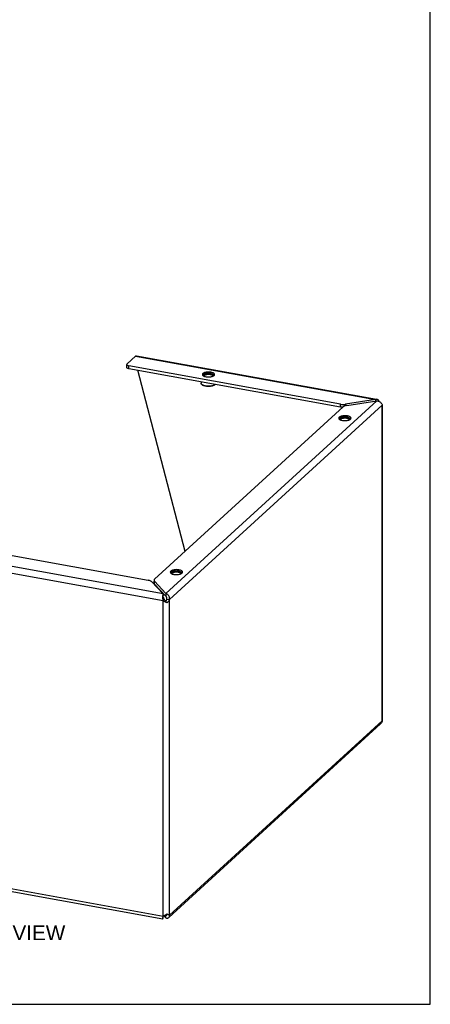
# Model space of a CAD drawing. Header units: inches. Extents: x 0 to 64.7, y 0 to 50.
# Tile 3 of 4: x 50.8 to 64.7, y 0 to 33.3. Entities that reach past the tile are written whole.
import ezdxf

# ---------------------------------------------------------------- set-up
doc = ezdxf.new("R2010")
doc.units = ezdxf.units.IN
doc.header["$LTSCALE"] = 3.558824
doc.header["$MEASUREMENT"] = 0
doc.layers.get('0').update_dxf_attribs({"linetype": 'CONTINUOUS'})
doc.layers.add('02___PRT_ALL_AXES', color=7, linetype='CONTINUOUS')
doc.layers.add('DIMENSIONS', color=7, linetype='CONTINUOUS')
doc.styles.get("Standard").update_dxf_attribs({"font": 'arial.ttf'})

msp = doc.modelspace()

# ---------------------------------------------------------------- linework, layer by layer
at = {"color": 7, "linetype": 'Continuous'}
for p, q in [((64.706, 0), (64.706, 50)), ((54.445, 21.52), (54.445, 21.615)), ((54.519, 21.474), (54.519, 21.569)), ((61.673, 20.178), (54.519, 21.474)), ((56.415, 15.302), (54.819, 21.42)), ((57.292, 21.354), (57.292, 21.308)), ((57.261, 21.282), (57.271, 21.28)), ((56.993, 20.928), (56.984, 20.936)), ((57.423, 20.928), (57.431, 20.936)), ((57.431, 20.936), (57.429, 20.933)), ((62.857, 20.43), (62.857, 20.383)), ((61.673, 20.178), (61.673, 20.273)), ((61.744, 20.171), (61.728, 20.172)), ((61.841, 20.223), (61.841, 20.272)), ((61.872, 19.807), (61.882, 19.805)), ((61.903, 19.879), (61.903, 19.833)), ((56.208, 14.676), (56.208, 14.631)), ((56.177, 14.605), (56.188, 14.603)), ((55.367, 14.231), (55.367, 14.294)), ((55.382, 14.199), (55.382, 14.294)), ((55.771, 13.786), (55.382, 14.199)), ((55.671, 13.866), (55.671, 13.813)), ((55.673, 13.639), (55.715, 13.678)), ((55.771, 13.881), (55.771, 13.786)), ((55.789, 13.66), (55.783, 13.645)), ((55.798, 13.691), (55.893, 13.673)), ((55.757, 13.611), (55.747, 13.625)), ((55.763, 13.603), (55.757, 13.611)), ((55.77, 13.616), (55.763, 13.602)), ((55.771, 13.594), (55.763, 13.603)), ((55.8, 13.562), (55.771, 13.594)), ((55.759, 3.026), (55.771, 3.014)), ((55.795, 3.035), (55.771, 3.014)), ((55.771, 2.919), (55.771, 3.014)), ((55.791, 3.048), (55.794, 3.042)), ((55.794, 3.042), (55.8, 3.026)), ((55.893, 3.015), (55.798, 3.032)), ((55.671, 2.903), (55.671, 2.956)), ((0, 0), (64.706, 0))]:
    msp.add_line(p, q, dxfattribs=at)
at = {"color": 3, "linetype": 'Continuous'}
for p, q in [((54.456, 21.636), (54.744, 21.899)), ((54.744, 21.899), (62.857, 20.43)), ((54.774, 21.911), (62.886, 20.442)), ((61.673, 20.273), (54.519, 21.569)), ((57.029, 21.235), (57.047, 21.224)), ((57.338, 21.212), (57.361, 21.221)), ((57.361, 21.221), (57.381, 21.231)), ((57.381, 21.231), (57.396, 21.243)), ((57.396, 21.243), (57.407, 21.255)), ((62.895, 20.389), (55.771, 13.881)), ((62.857, 20.43), (61.841, 20.272)), ((61.88, 20.231), (62.895, 20.389)), ((62.939, 20.423), (62.924, 20.432)), ((55.386, 14.363), (61.758, 20.184)), ((55.893, 13.673), (63.078, 20.238)), ((63.086, 20.234), (63.078, 20.238)), ((63.078, 9.58), (63.078, 20.238)), ((63.079, 20.219), (63.082, 20.215)), ((63.093, 9.647), (63.093, 20.225)), ((61.64, 19.76), (61.658, 19.749)), ((61.949, 19.737), (61.972, 19.746)), ((61.972, 19.746), (61.992, 19.756)), ((61.992, 19.756), (62.007, 19.768)), ((62.007, 19.768), (62.018, 19.78)), ((55.671, 13.866), (47.558, 15.335)), ((48.011, 15.624), (55.165, 14.328)), ((47.49, 15.121), (55.673, 13.639)), ((55.946, 14.558), (55.964, 14.547)), ((56.254, 14.535), (56.278, 14.544)), ((56.278, 14.544), (56.298, 14.554)), ((56.298, 14.554), (56.313, 14.566)), ((56.313, 14.566), (56.324, 14.578)), ((55.281, 14.279), (55.671, 13.866)), ((55.771, 13.881), (55.382, 14.294)), ((55.659, 13.795), (55.658, 13.771)), ((55.673, 2.981), (55.673, 13.639)), ((55.893, 3.015), (55.893, 13.673)), ((55.736, 13.596), (55.714, 13.609)), ((55.867, 2.933), (63.024, 9.471)), ((55.893, 3.015), (63.078, 9.58)), ((50.344, 3.946), (55.673, 2.981)), ((50.382, 3.844), (55.661, 2.888)), ((55.701, 2.994), (55.771, 2.919)), ((55.736, 3.012), (55.758, 3.025)), ((55.8, 3.054), (55.82, 3.046)), ((55.82, 3.046), (55.838, 3.038)), ((55.838, 3.038), (55.855, 3.031)), ((55.658, 2.908), (55.658, 2.898)), ((55.673, 2.981), (55.667, 2.959)), ((55.673, 2.981), (55.693, 2.99))]:
    msp.add_line(p, q, dxfattribs=at)
for points in [[(54.456, 21.636), (54.448, 21.626), (54.445, 21.617), (54.445, 21.615)], [(54.744, 21.899), (54.755, 21.907), (54.765, 21.911), (54.774, 21.911)], [(54.445, 21.615), (54.447, 21.607), (54.453, 21.597), (54.464, 21.588), (54.479, 21.58), (54.497, 21.574), (54.519, 21.569)], [(57.292, 21.354), (57.261, 21.358), (57.229, 21.36), (57.197, 21.361), (57.165, 21.359), (57.134, 21.355), (57.104, 21.35), (57.078, 21.342), (57.054, 21.333), (57.034, 21.323), (57.019, 21.311), (57.008, 21.299), (57.002, 21.286), (57.001, 21.277)], [(57.414, 21.277), (57.414, 21.281), (57.41, 21.294), (57.4, 21.307), (57.386, 21.319), (57.368, 21.33), (57.346, 21.339), (57.32, 21.347), (57.292, 21.354)], [(57.001, 21.277), (57.001, 21.272), (57.006, 21.259)], [(57.006, 21.259), (57.015, 21.247), (57.029, 21.235)], [(57.047, 21.224), (57.069, 21.214), (57.095, 21.206), (57.124, 21.2)], [(57.124, 21.2), (57.155, 21.196), (57.186, 21.193), (57.218, 21.193), (57.251, 21.195), (57.282, 21.198)], [(57.282, 21.198), (57.311, 21.204), (57.338, 21.212)], [(57.407, 21.255), (57.413, 21.268), (57.414, 21.277)], [(62.906, 20.438), (62.891, 20.439), (62.874, 20.437), (62.857, 20.43)], [(62.895, 20.389), (62.922, 20.386), (62.948, 20.379), (62.974, 20.369), (62.997, 20.355), (63.018, 20.339), (63.037, 20.321), (63.052, 20.301), (63.065, 20.281), (63.073, 20.259), (63.078, 20.238)], [(62.924, 20.432), (62.908, 20.438), (62.906, 20.438)], [(62.981, 20.365), (62.977, 20.374), (62.966, 20.393), (62.953, 20.41), (62.939, 20.423)], [(61.673, 20.273), (61.7, 20.269), (61.728, 20.267), (61.757, 20.266), (61.785, 20.266), (61.814, 20.268), (61.841, 20.272)], [(61.88, 20.231), (61.854, 20.226), (61.829, 20.22), (61.807, 20.212), (61.788, 20.203), (61.771, 20.194), (61.758, 20.184)], [(63.093, 20.225), (63.093, 20.226), (63.091, 20.23), (63.086, 20.234)], [(61.903, 19.879), (61.872, 19.883), (61.84, 19.885), (61.808, 19.886), (61.776, 19.884), (61.745, 19.88), (61.715, 19.875), (61.689, 19.867), (61.665, 19.858), (61.646, 19.848), (61.63, 19.836), (61.619, 19.824), (61.613, 19.811), (61.612, 19.802)], [(61.612, 19.802), (61.613, 19.797), (61.617, 19.784)], [(61.617, 19.784), (61.626, 19.772), (61.64, 19.76)], [(61.658, 19.749), (61.681, 19.739), (61.706, 19.731), (61.735, 19.725)], [(61.735, 19.725), (61.766, 19.721), (61.797, 19.718), (61.83, 19.718), (61.862, 19.72), (61.893, 19.723)], [(61.893, 19.723), (61.922, 19.729), (61.949, 19.737)], [(62.025, 19.802), (62.025, 19.806), (62.021, 19.819), (62.011, 19.832), (61.998, 19.844), (61.979, 19.855), (61.957, 19.864), (61.931, 19.872), (61.903, 19.879)], [(62.018, 19.78), (62.024, 19.793), (62.025, 19.802)], [(56.208, 14.676), (56.177, 14.681), (56.146, 14.683), (56.114, 14.684), (56.081, 14.682), (56.05, 14.678), (56.021, 14.672), (55.994, 14.665), (55.971, 14.656), (55.951, 14.645), (55.936, 14.634), (55.925, 14.621), (55.919, 14.609), (55.918, 14.6)], [(56.331, 14.6), (56.331, 14.604), (56.326, 14.617), (56.317, 14.63), (56.303, 14.642), (56.285, 14.653), (56.263, 14.662), (56.237, 14.67), (56.208, 14.676)], [(55.281, 14.279), (55.269, 14.289), (55.254, 14.299), (55.235, 14.308), (55.214, 14.316), (55.191, 14.323), (55.165, 14.328)], [(55.386, 14.363), (55.376, 14.352), (55.37, 14.34), (55.367, 14.329), (55.367, 14.326)], [(55.367, 14.326), (55.368, 14.317), (55.373, 14.306), (55.382, 14.294)], [(55.918, 14.6), (55.918, 14.595), (55.922, 14.582)], [(55.922, 14.582), (55.932, 14.57), (55.946, 14.558)], [(55.964, 14.547), (55.986, 14.537), (56.012, 14.529), (56.04, 14.523)], [(56.04, 14.523), (56.071, 14.519), (56.103, 14.516), (56.135, 14.516), (56.167, 14.518), (56.198, 14.521)], [(56.198, 14.521), (56.228, 14.527), (56.254, 14.535)], [(56.324, 14.578), (56.33, 14.591), (56.331, 14.6)], [(55.658, 13.771), (55.658, 13.745), (55.659, 13.719), (55.662, 13.692)], [(55.671, 13.866), (55.667, 13.853), (55.664, 13.836), (55.661, 13.817), (55.659, 13.795)], [(55.662, 13.692), (55.667, 13.665), (55.673, 13.639)], [(55.714, 13.609), (55.693, 13.623), (55.673, 13.639)], [(55.893, 13.673), (55.894, 13.7), (55.891, 13.727), (55.885, 13.754), (55.876, 13.779), (55.863, 13.803), (55.848, 13.825), (55.831, 13.844), (55.812, 13.86), (55.792, 13.872), (55.771, 13.881)], [(55.893, 13.673), (55.882, 13.653), (55.87, 13.633), (55.855, 13.614), (55.838, 13.596), (55.82, 13.579), (55.8, 13.562)], [(55.8, 13.562), (55.779, 13.572), (55.758, 13.583), (55.736, 13.596)], [(63.078, 9.58), (63.086, 9.6), (63.091, 9.622), (63.093, 9.643), (63.093, 9.647)], [(63.078, 9.58), (63.073, 9.553), (63.065, 9.528), (63.052, 9.505), (63.037, 9.484), (63.024, 9.471)], [(55.693, 2.99), (55.714, 3.001), (55.736, 3.012)], [(55.758, 3.025), (55.779, 3.039), (55.8, 3.054)], [(55.855, 3.031), (55.87, 3.025), (55.882, 3.02), (55.893, 3.015)], [(55.867, 2.933), (55.876, 2.942), (55.885, 2.957), (55.891, 2.975), (55.894, 2.994), (55.893, 3.015)], [(55.667, 2.959), (55.662, 2.939), (55.659, 2.922), (55.658, 2.908)], [(55.658, 2.898), (55.659, 2.891), (55.661, 2.888), (55.661, 2.888)], [(55.661, 2.888), (55.664, 2.889), (55.667, 2.894), (55.671, 2.903)], [(55.771, 2.919), (55.792, 2.913), (55.812, 2.912), (55.831, 2.914), (55.848, 2.92), (55.863, 2.93), (55.867, 2.933)]]:
    msp.add_lwpolyline(points, dxfattribs=at)
at = {"color": 7, "linetype": 'Continuous'}
for points in [[(54.519, 21.474), (54.497, 21.479), (54.479, 21.485), (54.464, 21.493), (54.453, 21.502), (54.447, 21.512), (54.445, 21.52)], [(57.042, 21.227), (57.042, 21.229), (57.042, 21.234), (57.043, 21.239), (57.045, 21.244), (57.048, 21.249), (57.051, 21.254), (57.056, 21.259), (57.061, 21.263), (57.068, 21.268), (57.075, 21.272), (57.083, 21.276), (57.091, 21.279), (57.1, 21.283), (57.11, 21.286), (57.121, 21.289), (57.131, 21.291), (57.143, 21.293), (57.154, 21.295), (57.166, 21.297), (57.178, 21.298), (57.191, 21.298), (57.203, 21.299), (57.216, 21.299), (57.228, 21.298), (57.24, 21.297), (57.252, 21.296), (57.264, 21.295), (57.275, 21.293)], [(57.275, 21.293), (57.286, 21.291), (57.297, 21.288)], [(56.984, 20.936), (56.978, 20.941), (56.971, 20.947), (56.966, 20.954), (56.962, 20.961), (56.96, 20.968), (56.958, 20.975), (56.958, 20.981)], [(57.052, 21.222), (57.052, 21.225), (57.053, 21.23), (57.055, 21.234), (57.057, 21.239)], [(57.057, 21.239), (57.061, 21.243), (57.065, 21.248), (57.07, 21.252), (57.076, 21.256), (57.083, 21.26), (57.09, 21.264), (57.098, 21.267), (57.107, 21.27), (57.116, 21.273), (57.126, 21.276), (57.136, 21.278), (57.146, 21.28)], [(57.146, 21.28), (57.157, 21.282), (57.169, 21.283), (57.18, 21.284), (57.192, 21.285), (57.203, 21.285), (57.215, 21.285), (57.227, 21.285), (57.238, 21.284), (57.25, 21.283), (57.261, 21.282)], [(57.271, 21.28), (57.281, 21.278), (57.291, 21.276), (57.301, 21.273), (57.31, 21.27), (57.318, 21.267)], [(57.297, 21.288), (57.307, 21.285), (57.316, 21.282)], [(57.316, 21.282), (57.325, 21.279), (57.334, 21.275), (57.342, 21.271), (57.349, 21.267), (57.355, 21.262), (57.36, 21.258), (57.365, 21.253), (57.368, 21.248), (57.371, 21.243), (57.373, 21.238), (57.374, 21.233), (57.373, 21.228), (57.373, 21.227)], [(57.318, 21.267), (57.326, 21.263), (57.334, 21.259), (57.34, 21.255), (57.346, 21.251), (57.351, 21.247), (57.355, 21.243)], [(57.355, 21.243), (57.359, 21.238), (57.361, 21.233), (57.363, 21.229), (57.364, 21.224), (57.364, 21.222)], [(56.993, 20.929), (56.985, 20.935), (56.984, 20.936)], [(57.106, 20.888), (57.091, 20.891), (57.076, 20.894), (57.062, 20.898), (57.049, 20.902), (57.036, 20.907), (57.024, 20.912), (57.013, 20.917), (57.002, 20.923), (56.993, 20.929)], [(57.11, 20.883), (57.096, 20.885), (57.082, 20.889), (57.068, 20.892), (57.055, 20.896), (57.043, 20.901), (57.031, 20.905), (57.021, 20.911), (57.011, 20.916), (57.002, 20.922), (56.994, 20.927), (56.993, 20.928)], [(57.429, 20.933), (57.42, 20.927), (57.41, 20.921), (57.4, 20.916), (57.389, 20.911), (57.376, 20.906), (57.363, 20.901), (57.35, 20.897), (57.335, 20.893), (57.32, 20.89), (57.305, 20.887), (57.289, 20.885), (57.272, 20.883), (57.256, 20.881), (57.239, 20.88), (57.222, 20.879), (57.205, 20.879), (57.187, 20.879), (57.17, 20.88), (57.154, 20.882), (57.137, 20.883), (57.121, 20.885), (57.106, 20.888)], [(57.423, 20.928), (57.42, 20.926), (57.411, 20.92), (57.402, 20.915), (57.392, 20.909), (57.381, 20.904), (57.37, 20.9), (57.357, 20.895), (57.344, 20.891), (57.33, 20.888), (57.316, 20.885), (57.301, 20.882), (57.285, 20.879), (57.27, 20.877), (57.254, 20.876), (57.237, 20.875), (57.221, 20.874), (57.205, 20.874), (57.188, 20.874), (57.172, 20.875), (57.156, 20.876), (57.14, 20.878), (57.125, 20.88), (57.11, 20.883)], [(57.441, 20.945), (57.436, 20.939), (57.431, 20.936)], [(61.728, 20.172), (61.7, 20.174), (61.673, 20.178)], [(61.653, 19.752), (61.653, 19.754), (61.653, 19.759), (61.654, 19.764), (61.656, 19.769), (61.659, 19.774), (61.662, 19.779), (61.667, 19.784), (61.673, 19.788), (61.679, 19.792), (61.686, 19.797), (61.694, 19.801), (61.702, 19.804), (61.712, 19.808), (61.721, 19.811), (61.732, 19.814), (61.742, 19.816), (61.754, 19.818), (61.765, 19.82), (61.777, 19.821), (61.789, 19.823), (61.802, 19.823), (61.814, 19.824), (61.827, 19.824), (61.839, 19.823), (61.851, 19.822), (61.863, 19.821), (61.875, 19.82), (61.886, 19.818)], [(61.663, 19.747), (61.663, 19.75), (61.664, 19.755), (61.666, 19.759), (61.668, 19.764)], [(61.668, 19.764), (61.672, 19.768), (61.676, 19.773), (61.681, 19.777), (61.687, 19.781), (61.694, 19.785), (61.701, 19.789), (61.709, 19.792), (61.718, 19.795), (61.727, 19.798), (61.737, 19.801), (61.747, 19.803), (61.758, 19.805)], [(61.758, 19.805), (61.769, 19.807), (61.78, 19.808), (61.791, 19.809), (61.803, 19.81), (61.815, 19.81), (61.826, 19.81), (61.838, 19.81), (61.849, 19.809), (61.861, 19.808), (61.872, 19.807)], [(61.882, 19.805), (61.892, 19.803), (61.902, 19.801), (61.912, 19.798), (61.921, 19.795), (61.929, 19.792)], [(61.886, 19.818), (61.897, 19.816), (61.908, 19.813)], [(61.908, 19.813), (61.918, 19.81), (61.927, 19.807)], [(61.927, 19.807), (61.937, 19.804), (61.945, 19.8), (61.953, 19.796), (61.96, 19.792), (61.966, 19.787), (61.971, 19.783), (61.976, 19.778), (61.979, 19.773), (61.982, 19.768), (61.984, 19.763), (61.985, 19.758), (61.985, 19.753), (61.984, 19.752)], [(61.929, 19.792), (61.937, 19.788), (61.945, 19.784), (61.951, 19.78), (61.957, 19.776), (61.962, 19.772), (61.966, 19.768)], [(61.966, 19.768), (61.97, 19.763), (61.972, 19.758), (61.974, 19.754), (61.975, 19.749), (61.975, 19.747)], [(55.959, 14.55), (55.958, 14.552), (55.959, 14.557), (55.96, 14.562), (55.962, 14.567), (55.964, 14.572), (55.968, 14.577), (55.973, 14.582), (55.978, 14.586), (55.985, 14.59), (55.992, 14.595), (55.999, 14.599), (56.008, 14.602), (56.017, 14.606), (56.027, 14.609), (56.037, 14.612), (56.048, 14.614), (56.059, 14.616), (56.071, 14.618), (56.083, 14.619), (56.095, 14.621), (56.107, 14.621), (56.12, 14.622), (56.132, 14.622), (56.145, 14.621), (56.157, 14.62), (56.169, 14.619), (56.181, 14.618), (56.192, 14.616)], [(55.968, 14.545), (55.969, 14.548), (55.969, 14.552), (55.971, 14.557), (55.974, 14.562)], [(55.974, 14.562), (55.978, 14.566), (55.982, 14.571), (55.987, 14.575), (55.993, 14.579), (56, 14.583), (56.007, 14.587), (56.015, 14.59), (56.024, 14.593), (56.033, 14.596), (56.043, 14.599), (56.053, 14.601), (56.063, 14.603)], [(56.063, 14.603), (56.074, 14.605), (56.085, 14.606), (56.097, 14.607), (56.108, 14.608), (56.12, 14.608), (56.132, 14.608), (56.144, 14.608), (56.155, 14.607), (56.166, 14.606), (56.177, 14.605)], [(56.188, 14.603), (56.198, 14.601), (56.208, 14.599), (56.217, 14.596), (56.227, 14.593), (56.235, 14.59)], [(56.192, 14.616), (56.203, 14.614), (56.213, 14.611)], [(56.213, 14.611), (56.223, 14.608), (56.233, 14.605)], [(56.233, 14.605), (56.242, 14.602), (56.251, 14.598), (56.258, 14.594), (56.265, 14.59), (56.272, 14.585), (56.277, 14.581), (56.281, 14.576), (56.285, 14.571), (56.288, 14.566), (56.289, 14.561), (56.29, 14.556), (56.29, 14.551), (56.29, 14.55)], [(56.235, 14.59), (56.243, 14.586), (56.25, 14.582), (56.257, 14.578), (56.263, 14.574), (56.268, 14.57), (56.272, 14.566)], [(56.272, 14.566), (56.275, 14.561), (56.278, 14.556), (56.28, 14.552), (56.28, 14.547), (56.28, 14.545)], [(55.382, 14.199), (55.373, 14.211), (55.368, 14.222), (55.367, 14.231)], [(55.682, 13.744), (55.68, 13.752), (55.676, 13.764), (55.674, 13.776), (55.672, 13.788), (55.671, 13.799), (55.671, 13.81), (55.671, 13.813)], [(55.682, 13.744), (55.684, 13.741), (55.688, 13.731), (55.692, 13.721), (55.697, 13.71), (55.702, 13.699), (55.708, 13.688), (55.715, 13.678)], [(55.731, 13.651), (55.723, 13.664), (55.715, 13.678)], [(55.747, 13.625), (55.739, 13.638), (55.731, 13.651)], [(55.783, 13.645), (55.777, 13.63), (55.77, 13.616)], [(55.801, 13.726), (55.799, 13.737), (55.796, 13.748), (55.793, 13.758), (55.788, 13.767), (55.783, 13.775), (55.777, 13.781), (55.771, 13.786)], [(55.798, 13.691), (55.794, 13.675), (55.789, 13.66)], [(55.798, 13.691), (55.8, 13.702), (55.801, 13.714), (55.801, 13.726)], [(55.771, 3.014), (55.777, 3.01), (55.783, 3.008), (55.788, 3.007), (55.793, 3.007), (55.796, 3.009), (55.797, 3.01)], [(55.797, 3.01), (55.799, 3.012), (55.801, 3.016), (55.801, 3.021), (55.8, 3.026)], [(55.67, 2.934), (55.669, 2.932), (55.669, 2.933), (55.67, 2.937)], [(55.67, 2.937), (55.672, 2.943), (55.675, 2.952)], [(55.675, 2.952), (55.679, 2.962), (55.684, 2.974), (55.691, 2.987)]]:
    msp.add_lwpolyline(points, dxfattribs=at)
at = {"layer": '02___PRT_ALL_AXES', "color": 7, "linetype": 'Continuous'}
msp.add_line((56.958, 21.032), (56.958, 20.981), dxfattribs=at)
for points in [[(57.291, 21.308), (57.279, 21.31), (57.267, 21.311), (57.255, 21.313), (57.242, 21.314), (57.229, 21.314), (57.216, 21.315), (57.203, 21.315), (57.19, 21.315), (57.178, 21.314), (57.165, 21.313), (57.152, 21.312), (57.14, 21.31), (57.128, 21.308), (57.116, 21.306), (57.105, 21.304), (57.094, 21.301), (57.083, 21.298), (57.073, 21.295), (57.063, 21.291), (57.055, 21.287), (57.046, 21.283), (57.038, 21.279), (57.031, 21.275), (57.025, 21.27)], [(57.291, 21.308), (57.303, 21.305), (57.314, 21.303), (57.325, 21.3), (57.336, 21.297), (57.345, 21.293), (57.355, 21.29), (57.364, 21.286), (57.372, 21.282), (57.379, 21.278), (57.386, 21.273)], [(57.025, 21.27), (57.019, 21.265), (57.015, 21.26), (57.01, 21.255), (57.01, 21.254)], [(57.386, 21.273), (57.392, 21.268), (57.398, 21.264), (57.402, 21.259), (57.406, 21.254)], [(61.636, 19.795), (61.631, 19.79), (61.626, 19.785), (61.622, 19.78), (61.621, 19.779)], [(61.903, 19.833), (61.891, 19.835), (61.878, 19.836), (61.866, 19.838), (61.853, 19.839), (61.84, 19.839), (61.827, 19.84), (61.814, 19.84), (61.801, 19.84), (61.789, 19.839), (61.776, 19.838), (61.763, 19.837), (61.751, 19.835), (61.739, 19.833), (61.727, 19.831), (61.716, 19.829), (61.705, 19.826), (61.694, 19.823), (61.684, 19.82), (61.675, 19.816), (61.666, 19.812), (61.657, 19.808), (61.65, 19.804), (61.643, 19.8), (61.636, 19.795)], [(61.903, 19.833), (61.914, 19.83), (61.925, 19.828), (61.936, 19.825), (61.947, 19.822), (61.957, 19.818), (61.966, 19.815), (61.975, 19.811), (61.983, 19.807), (61.99, 19.802), (61.997, 19.798)], [(61.997, 19.798), (62.003, 19.793), (62.009, 19.789), (62.013, 19.784), (62.017, 19.779)], [(56.208, 14.631), (56.196, 14.633), (56.184, 14.634), (56.171, 14.636), (56.159, 14.637), (56.146, 14.637), (56.133, 14.638), (56.12, 14.638), (56.107, 14.638), (56.094, 14.637), (56.082, 14.636), (56.069, 14.635), (56.057, 14.633), (56.045, 14.631), (56.033, 14.629), (56.021, 14.627), (56.01, 14.624), (56, 14.621), (55.99, 14.618), (55.98, 14.614), (55.971, 14.61), (55.963, 14.606), (55.955, 14.602), (55.948, 14.597), (55.942, 14.593)], [(55.942, 14.593), (55.936, 14.588), (55.931, 14.583), (55.927, 14.578), (55.926, 14.577)], [(56.208, 14.631), (56.22, 14.628), (56.231, 14.626), (56.242, 14.623), (56.252, 14.62), (56.262, 14.616), (56.272, 14.613), (56.28, 14.609), (56.288, 14.605), (56.296, 14.6), (56.303, 14.596)], [(56.303, 14.596), (56.309, 14.591), (56.314, 14.587), (56.319, 14.582), (56.323, 14.577)]]:
    msp.add_lwpolyline(points, dxfattribs=at)

# ---------------------------------------------------------------- texts
at = {"layer": 'DIMENSIONS', "color": 2, "linetype": 'Continuous', "insert": (46.818, 2.667), "char_height": 0.5, "width": 11.07807, "attachment_point": 2, "line_spacing_factor": 0.9}
msp.add_mtext('SCE-FK1218SS ISOMETRIC VIEW', dxfattribs=at)

doc.saveas('drawing.dxf')
